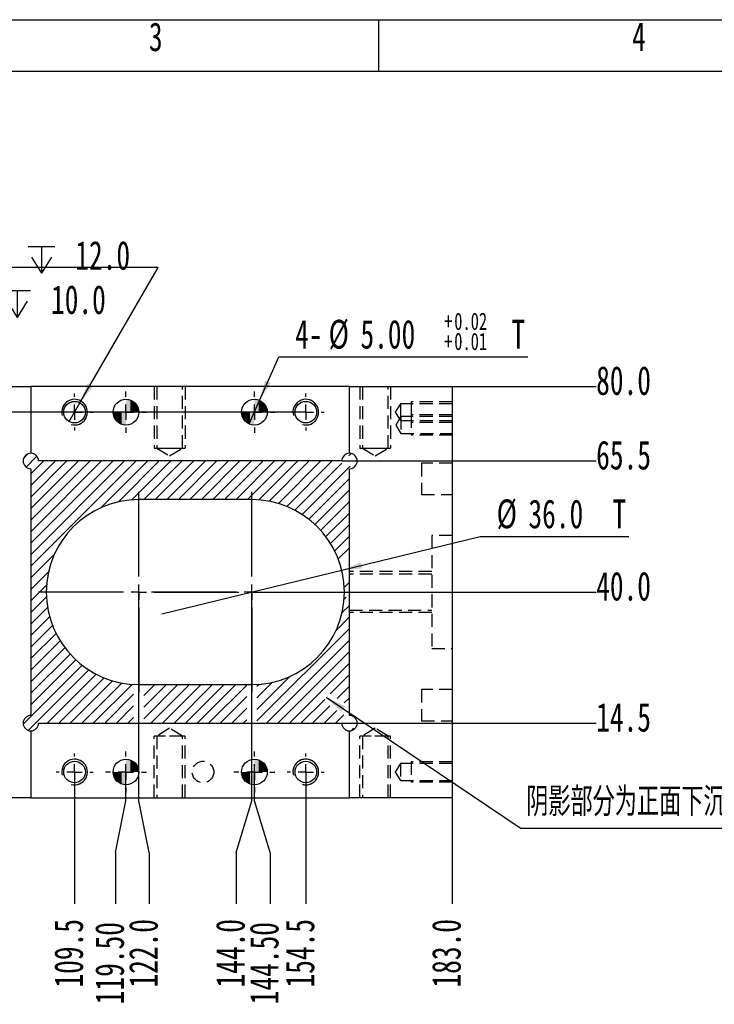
# Model space of a CAD drawing. Extents: x 0 to 297, y 0 to 210.
# Tile 4 of 6: x 114 to 181, y 114 to 210. Entities that reach past the tile are written whole.
import ezdxf

# ---------------------------------------------------------------- set-up
doc = ezdxf.new("R2010")
doc.units = 0
doc.linetypes.add('SLD-实线', pattern=[0])
doc.linetypes.add('SLD-虚线', pattern=[1.905, 1.27, -0.635])
doc.layers.get('0').update_dxf_attribs({"linetype": 'CONTINUOUS'})
doc.layers.add('图框', color=7, linetype='SLD-实线')
doc.styles.add('SLDTEXTSTYLE0', font='TXT', dxfattribs={"width": 0.7})
doc.styles.add('SLDTEXTSTYLE2', font='TXT', dxfattribs={"width": 0.7, "bigfont": 'bigfont'})
doc.styles.add('SLDTEXTSTYLE4', font='TXT', dxfattribs={"width": 0.633333})
doc.styles.add('SLDTEXTSTYLE5', font='TXT', dxfattribs={"width": 0.642857})
doc.dimstyles.new('SLDDIMSTYLE1', dxfattribs={"dimtxt": 2.8, "dimasz": 2, "dimexe": 0, "dimexo": 0.0625, "dimgap": 0.7, "dimtad": 0, "dimtih": 1, "dimtoh": 1, "dimlfac": 2, "dimrnd": 1e-09, "dimzin": 4, "dimtxsty": 'SLDTEXTSTYLE0', "dimblk1": 'NONE', "dimblk2": 'NONE', "dimsah": 1, "dimcen": 0.09, "dimazin": 3, "dimtfac": 1, "dimtofl": 0, "dimtmove": 0, "dimatfit": 3, "dimtolj": 1, "dimtzin": 12})
doc.dimstyles.new('SLDDIMSTYLE2', dxfattribs={"dimtxt": 2.8, "dimasz": 2, "dimexe": 0, "dimexo": 0.0625, "dimgap": 0.7, "dimtad": 0, "dimtih": 1, "dimtoh": 1, "dimdec": 1, "dimlfac": 2, "dimrnd": 1e-09, "dimzin": 12, "dimtxsty": 'SLDTEXTSTYLE0', "dimblk1": 'NONE', "dimblk2": 'NONE', "dimsah": 1, "dimcen": 0.09, "dimazin": 3, "dimtfac": 1, "dimtdec": 1, "dimtofl": 0, "dimtmove": 0, "dimatfit": 3, "dimtolj": 1, "dimtzin": 12})
doc.dimstyles.new('SLDDIMSTYLE3', dxfattribs={"dimtxt": 2.8, "dimasz": 2, "dimexe": 0, "dimexo": 0.0625, "dimgap": 0.7, "dimtad": 0, "dimtih": 1, "dimtoh": 1, "dimdec": 1, "dimlfac": 2, "dimrnd": 1e-09, "dimzin": 4, "dimtxsty": 'SLDTEXTSTYLE0', "dimblk1": 'NONE', "dimblk2": 'NONE', "dimsah": 1, "dimcen": 0.09, "dimazin": 3, "dimtfac": 1, "dimtdec": 1, "dimtofl": 0, "dimtmove": 0, "dimatfit": 3, "dimtolj": 1, "dimtzin": 12})
doc.dimstyles.new('SLDDIMSTYLE4', dxfattribs={"dimtxt": 2.8, "dimasz": 2, "dimexe": 0, "dimexo": 0.0625, "dimgap": 0.7, "dimtad": 0, "dimtih": 1, "dimtoh": 1, "dimdec": 1, "dimlfac": 2, "dimrnd": 1e-09, "dimzin": 12, "dimtxsty": 'SLDTEXTSTYLE0', "dimblk1": 'NONE', "dimsah": 1, "dimcen": 0, "dimazin": 3, "dimtfac": 1, "dimtdec": 1, "dimtmove": 0, "dimatfit": 3, "dimtolj": 1, "dimtzin": 12})
doc.dimstyles.new('SLDDIMSTYLE5', dxfattribs={"dimtxt": 2.8, "dimasz": 2, "dimexe": 0, "dimexo": 0.0625, "dimgap": 0.7, "dimtad": 0, "dimtih": 1, "dimtoh": 1, "dimlfac": 2, "dimrnd": 1e-09, "dimzin": 4, "dimtxsty": 'SLDTEXTSTYLE0', "dimblk1": 'NONE', "dimsah": 1, "dimcen": 0, "dimazin": 3, "dimtol": 1, "dimtp": 0.02, "dimtm": -0.01, "dimtfac": 1, "dimtmove": 0, "dimatfit": 3, "dimtolj": 1})
doc.dimstyles.new('SLDDIMSTYLE6', dxfattribs={"dimtxt": 2.8, "dimasz": 2, "dimexe": 0, "dimexo": 0.0625, "dimgap": 0.7, "dimtad": 0, "dimtih": 1, "dimtoh": 1, "dimdec": 1, "dimlfac": 2, "dimrnd": 1e-09, "dimzin": 4, "dimtxsty": 'SLDTEXTSTYLE0', "dimblk1": 'NONE', "dimsah": 1, "dimcen": 0, "dimazin": 3, "dimtfac": 1, "dimtdec": 1, "dimtmove": 0, "dimatfit": 3, "dimtolj": 1, "dimtzin": 12})
doc.dimstyles.new('SLDDIMSTYLE7', dxfattribs={"dimtxt": 0.18, "dimasz": 2, "dimexe": 0, "dimexo": 0.0625, "dimgap": 0, "dimtad": 0, "dimtih": 1, "dimtoh": 1, "dimdec": 0, "dimrnd": 1e-09, "dimzin": 0, "dimtxsty": 'STANDARD', "dimsah": 1, "dimcen": 0.09, "dimazin": 3, "dimtfac": 2, "dimtdec": 0, "dimtofl": 0, "dimtmove": 0, "dimatfit": 3, "dimtolj": 1, "dimtzin": 0})

# ---------------------------------------------------------------- blocks, each defined once
blk = doc.blocks.new('SW_HATCH_0')
at = {"color": 0, "linetype": 'SLD-实线'}
for p, q in [((0, 0), (-0.405, -0.405)), ((31.467, 0.036), (31.238, -0.193)), ((0.884, -0.238), (-0.167, -1.289)), ((1.552, -0.693), (0.288, -1.957)), ((2.675, -0.693), (0.288, -3.08)), ((3.797, -0.693), (0.288, -4.203)), ((4.92, -0.693), (0.288, -5.325)), ((6.043, -0.693), (0.288, -6.448)), ((7.165, -0.693), (0.288, -7.57)), ((8.288, -0.693), (0.288, -8.693)), ((9.41, -0.693), (0.288, -9.815)), ((10.533, -0.693), (0.288, -10.938)), ((11.655, -0.693), (7.127, -5.221)), ((12.778, -0.693), (8.807, -4.663)), ((13.9, -0.693), (10.126, -4.467)), ((15.023, -0.693), (11.273, -4.443)), ((16.145, -0.693), (12.395, -4.443)), ((17.268, -0.693), (13.518, -4.443)), ((18.39, -0.693), (14.64, -4.443)), ((19.513, -0.693), (15.763, -4.443)), ((20.635, -0.693), (16.885, -4.443)), ((21.758, -0.693), (18.008, -4.443)), ((22.88, -0.693), (19.13, -4.443)), ((24.003, -0.693), (20.253, -4.443)), ((25.126, -0.693), (21.376, -4.443)), ((26.248, -0.693), (22.472, -4.469)), ((27.371, -0.693), (23.463, -4.6)), ((28.493, -0.693), (24.366, -4.82)), ((29.616, -0.693), (25.196, -5.113)), ((30.538, -0.893), (25.962, -5.469)), ((31.361, -1.193), (26.671, -5.883)), ((31.288, -2.388), (27.327, -6.349)), ((31.288, -3.511), (27.932, -6.866)), ((31.288, -4.633), (28.488, -7.433)), ((31.288, -5.756), (28.993, -8.05)), ((31.288, -6.879), (29.448, -8.718)), ((31.288, -8.001), (29.849, -9.44)), ((31.288, -9.124), (30.191, -10.22)), ((2.566, -9.782), (0.288, -12.06)), ((2.008, -11.462), (0.288, -13.183)), ((1.812, -12.781), (0.288, -14.305)), ((31.288, -12.491), (30.836, -12.943)), ((1.8, -13.915), (0.288, -15.428)), ((30.959, -13.943), (30.76, -14.141)), ((1.911, -14.927), (0.288, -16.55)), ((31.288, -14.736), (30.557, -15.467)), ((2.114, -15.846), (0.288, -17.673)), ((31.288, -15.859), (29.982, -17.164)), ((2.394, -16.689), (0.288, -18.795)), ((31.288, -16.981), (22.288, -25.981)), ((2.738, -17.468), (0.288, -19.918)), ((3.14, -18.188), (0.288, -21.041)), ((31.288, -18.104), (23.199, -26.193)), ((3.596, -18.854), (0.288, -22.163)), ((4.104, -19.47), (0.288, -23.286)), ((4.661, -20.035), (0.288, -24.408)), ((31.288, -19.226), (24.321, -26.193)), ((5.267, -20.551), (-0.458, -26.276)), ((5.925, -21.016), (0.04, -26.901)), ((31.288, -20.349), (25.444, -26.193)), ((6.636, -21.428), (1.871, -26.193)), ((7.404, -21.782), (2.993, -26.193)), ((25.509, -21.637), (22.288, -24.859)), ((31.288, -21.471), (29.414, -23.345)), ((8.235, -22.073), (4.116, -26.193)), ((9.14, -22.291), (5.238, -26.193)), ((10.134, -22.419), (6.361, -26.193)), ((12.356, -22.443), (11.288, -23.511)), ((13.478, -22.443), (11.288, -24.633)), ((14.601, -22.443), (11.288, -25.756)), ((15.723, -22.443), (11.973, -26.193)), ((16.846, -22.443), (13.096, -26.193)), ((17.968, -22.443), (14.218, -26.193)), ((19.091, -22.443), (15.341, -26.193)), ((20.214, -22.443), (16.464, -26.193)), ((21.288, -22.491), (17.586, -26.193)), ((23.812, -22.212), (22.288, -23.736)), ((22.486, -22.416), (22.288, -22.614)), ((31.288, -22.594), (30.094, -23.788)), ((10.288, -23.388), (7.483, -26.193)), ((21.288, -23.614), (18.709, -26.193)), ((28.879, -23.88), (26.566, -26.193)), ((31.288, -23.716), (30.773, -24.231)), ((10.288, -24.511), (8.606, -26.193)), ((21.288, -24.736), (19.831, -26.193)), ((29.371, -24.511), (27.689, -26.193)), ((10.288, -25.633), (9.728, -26.193)), ((30.05, -24.954), (28.811, -26.193)), ((30.73, -25.397), (29.934, -26.193)), ((21.288, -25.859), (20.954, -26.193)), ((31.679, -26.693), (31.446, -26.926))]:
    blk.add_line(p, q, dxfattribs=at)
blk = doc.blocks.new('_D_2')
at = {"layer": '图框'}
blk.add_line((118.905, 136.826), (118.905, 124.007), dxfattribs=at)
at = {"layer": '图框', "insert": (116.925, 115.86), "char_height": 2.8, "attachment_point": 1, "rotation": 90, "style": 'SLDTEXTSTYLE0'}
blk.add_mtext('109.5', dxfattribs=at)
blk = doc.blocks.new('_NONE')
blk = doc.blocks.new('_D_3')
at = {"layer": '图框'}
for p, q in [((123.905, 134.007), (123.905, 136.826)), ((122.884, 129.007), (123.905, 134.007)), ((122.884, 129.007), (122.884, 124.007))]:
    blk.add_line(p, q, dxfattribs=at)
at = {"layer": '图框', "insert": (120.904, 114.231), "char_height": 2.8, "attachment_point": 1, "rotation": 90, "style": 'SLDTEXTSTYLE0'}
blk.add_mtext('119.50', dxfattribs=at)
blk = doc.blocks.new('_D_4')
at = {"layer": '图框'}
for p, q in [((125.155, 134.007), (125.155, 154.326)), ((126.176, 129.007), (125.155, 134.007)), ((126.176, 129.007), (126.176, 124.007))]:
    blk.add_line(p, q, dxfattribs=at)
at = {"layer": '图框', "insert": (124.196, 115.86), "char_height": 2.8, "attachment_point": 1, "rotation": 90, "style": 'SLDTEXTSTYLE0'}
blk.add_mtext('122.0', dxfattribs=at)
blk = doc.blocks.new('_D_5')
at = {"layer": '图框'}
for p, q in [((136.155, 134.007), (136.155, 154.326)), ((134.634, 129.007), (136.155, 134.007)), ((134.634, 129.007), (134.634, 124.007))]:
    blk.add_line(p, q, dxfattribs=at)
at = {"layer": '图框', "insert": (132.654, 115.86), "char_height": 2.8, "attachment_point": 1, "rotation": 90, "style": 'SLDTEXTSTYLE0'}
blk.add_mtext('144.0', dxfattribs=at)
blk = doc.blocks.new('_D_6')
at = {"layer": '图框'}
for p, q in [((136.405, 134.007), (136.405, 136.826)), ((137.926, 129.007), (136.405, 134.007)), ((137.926, 129.007), (137.926, 124.007))]:
    blk.add_line(p, q, dxfattribs=at)
at = {"layer": '图框', "insert": (135.946, 114.231), "char_height": 2.8, "attachment_point": 1, "rotation": 90, "style": 'SLDTEXTSTYLE0'}
blk.add_mtext('144.50', dxfattribs=at)
blk = doc.blocks.new('_D_7')
at = {"layer": '图框'}
blk.add_line((141.405, 136.826), (141.405, 124.007), dxfattribs=at)
at = {"layer": '图框', "insert": (139.425, 115.86), "char_height": 2.8, "attachment_point": 1, "rotation": 90, "style": 'SLDTEXTSTYLE0'}
blk.add_mtext('154.5', dxfattribs=at)
blk = doc.blocks.new('_D_8')
at = {"layer": '图框'}
blk.add_line((155.655, 134.326), (155.655, 124.007), dxfattribs=at)
at = {"layer": '图框', "insert": (153.675, 115.86), "char_height": 2.8, "attachment_point": 1, "rotation": 90, "style": 'SLDTEXTSTYLE0'}
blk.add_mtext('183.0', dxfattribs=at)
blk = doc.blocks.new('_D_15')
at = {"layer": '图框'}
blk.add_line((141.405, 171.826), (53.031, 171.826), dxfattribs=at)
at = {"layer": '图框', "insert": (46.513, 173.806), "char_height": 2.8, "attachment_point": 1, "style": 'SLDTEXTSTYLE0'}
blk.add_mtext('75.0', dxfattribs=at)
blk = doc.blocks.new('_D_16')
at = {"layer": '图框'}
blk.add_line((144.905, 141.576), (169.655, 141.576), dxfattribs=at)
at = {"layer": '图框', "insert": (169.655, 143.556), "char_height": 2.8, "attachment_point": 1, "style": 'SLDTEXTSTYLE0'}
blk.add_mtext('14.5', dxfattribs=at)
blk = doc.blocks.new('_D_17')
at = {"layer": '图框'}
blk.add_line((136.155, 154.326), (169.655, 154.326), dxfattribs=at)
at = {"layer": '图框', "insert": (169.655, 156.306), "char_height": 2.8, "attachment_point": 1, "style": 'SLDTEXTSTYLE0'}
blk.add_mtext('40.0', dxfattribs=at)
blk = doc.blocks.new('_D_18')
at = {"layer": '图框'}
blk.add_line((144.905, 167.076), (169.655, 167.076), dxfattribs=at)
at = {"layer": '图框', "insert": (169.655, 169.056), "char_height": 2.8, "attachment_point": 1, "style": 'SLDTEXTSTYLE0'}
blk.add_mtext('65.5', dxfattribs=at)
blk = doc.blocks.new('_D_19')
at = {"layer": '图框'}
blk.add_line((155.655, 174.326), (169.655, 174.326), dxfattribs=at)
at = {"layer": '图框', "insert": (169.655, 176.306), "char_height": 2.8, "attachment_point": 1, "style": 'SLDTEXTSTYLE0'}
blk.add_mtext('80.0', dxfattribs=at)
blk = doc.blocks.new('SW_SYMBOL_HOLE_DEPTH')
at = {"layer": '图框', "color": 0}
for p, q in [((0, 875), (800, 875)), ((400, 875), (400, 75)), ((100, 555), (400, 75)), ((700, 555), (400, 75))]:
    blk.add_line(p, q, dxfattribs=at)
blk = doc.blocks.new('_D_21')
at = {"layer": '图框'}
for p, q in [((127.049, 185.912), (96.62, 185.912)), ((119.43, 172.735), (127.049, 185.912)), ((118.379, 170.917), (119.43, 172.735))]:
    blk.add_line(p, q, dxfattribs=at)
blk.add_solid([(119.43, 172.735), (120.691, 174.316), (120.172, 174.617)], dxfattribs=at)
at = {"layer": '图框', "xscale": 0.0032581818, "yscale": 0.0032581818, "zscale": 0.0032581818}
for p in [(114.381, 185.098), (112.019, 180.798)]:
    blk.add_blockref('SW_SYMBOL_HOLE_DEPTH', p, dxfattribs=at)
at = {"layer": '图框', "char_height": 2.8, "attachment_point": 1}
for s, insert, style in [('4 x', (96.62, 188.478), 'SLDTEXTSTYLE4'), ('%%c', (103.138, 188.478), 'SLDTEXTSTYLE0'), ('4.2', (107.897, 188.478), 'SLDTEXTSTYLE0'), ('12.0', (118.977, 188.478), 'SLDTEXTSTYLE0'), ('M5 - 6H', (98.983, 184.178), 'SLDTEXTSTYLE5'), ('10.0', (116.614, 184.178), 'SLDTEXTSTYLE0')]:
    blk.add_mtext(s, dxfattribs=dict(at, insert=insert, style=style))
blk = doc.blocks.new('_D_22')
at = {"layer": '图框'}
for p, q in [((136.91, 172.969), (138.779, 177.201)), ((138.779, 177.201), (163.016, 177.201)), ((135.9, 170.683), (136.91, 172.969))]:
    blk.add_line(p, q, dxfattribs=at)
blk.add_solid([(136.91, 172.969), (137.993, 174.678), (137.444, 174.92)], dxfattribs=at)
at = {"layer": '图框', "attachment_point": 1, "style": 'SLDTEXTSTYLE0'}
for s, insert, char_height in [('+', (154.869, 181.505), 1.68), ('0.02', (155.846, 181.505), 1.68), ('4-', (140.367, 180.81), 2.8), ('%%c', (143.625, 180.81), 2.8), ('5.00', (146.721, 180.81), 2.8), ('T', (161.419, 180.81), 2.8), ('+', (154.869, 179.55), 1.68), ('0.01', (155.846, 179.55), 1.68)]:
    blk.add_mtext(s, dxfattribs=dict(at, insert=insert, char_height=char_height))
blk = doc.blocks.new('_D_23')
at = {"layer": '图框'}
for p, q in [((144.9, 156.452), (158.38, 159.728)), ((158.38, 159.728), (172.84, 159.728)), ((127.409, 152.201), (144.9, 156.452))]:
    blk.add_line(p, q, dxfattribs=at)
blk.add_solid([(144.9, 156.452), (146.915, 156.632), (146.773, 157.215)], dxfattribs=at)
at = {"layer": '图框', "char_height": 2.8, "attachment_point": 1, "style": 'SLDTEXTSTYLE0'}
for s, insert in [('%%c', (159.968, 163.337)), ('36.0', (163.064, 163.337)), ('T', (171.244, 163.337))]:
    blk.add_mtext(s, dxfattribs=dict(at, insert=insert))
blk = doc.blocks.new('SW_NOTE_0')
at = {"layer": '图框', "color": 0}
blk.add_line((36.487, 0), (0, 0), dxfattribs=at)
at = {"layer": '图框', "color": 0, "insert": (0.473, 3.996), "char_height": 2.8, "attachment_point": 1, "style": 'SLDTEXTSTYLE2'}
blk.add_mtext('阴影部分为正面下沉24.00', dxfattribs=at)
blk = doc.blocks.new('SW_CENTERMARKSYMBOL_3')
at = {"layer": '图框', "color": 0}
for p, q in [((0, 1.5), (0, 1.8)), ((-1.5, 0), (-1.8, 0)), ((0, 0), (-0.75, 0)), ((0, 0), (0, 0.75)), ((0, 0), (0, -0.75)), ((0, 0), (0.75, 0)), ((1.5, 0), (1.8, 0)), ((0, -1.5), (0, -1.8))]:
    blk.add_line(p, q, dxfattribs=at)
blk = doc.blocks.new('SW_CENTERMARKSYMBOL_4')
at = {"layer": '图框', "color": 0}
for p, q in [((0, 1.5), (0, 1.8)), ((-1.5, 0), (-1.8, 0)), ((0, 0), (-0.75, 0)), ((0, 0), (0, 0.75)), ((0, 0), (0, -0.75)), ((0, 0), (0.75, 0)), ((1.5, 0), (1.8, 0)), ((0, -1.5), (0, -1.8))]:
    blk.add_line(p, q, dxfattribs=at)
blk = doc.blocks.new('SW_CENTERMARKSYMBOL_5')
at = {"layer": '图框', "color": 0}
for p, q in [((0, 1.5), (0, 1.8)), ((-1.5, 0), (-1.8, 0)), ((0, 0), (-0.75, 0)), ((0, 0), (0, 0.75)), ((0, 0), (0, -0.75)), ((0, 0), (0.75, 0)), ((1.5, 0), (1.8, 0)), ((0, -1.5), (0, -1.8))]:
    blk.add_line(p, q, dxfattribs=at)
blk = doc.blocks.new('SW_CENTERMARKSYMBOL_6')
at = {"layer": '图框', "color": 0}
for p, q in [((0, 1.5), (0, 1.8)), ((-1.5, 0), (-1.8, 0)), ((0, 0), (-0.75, 0)), ((0, 0), (0, 0.75)), ((0, 0), (0, -0.75)), ((0, 0), (0.75, 0)), ((1.5, 0), (1.8, 0)), ((0, -1.5), (0, -1.8))]:
    blk.add_line(p, q, dxfattribs=at)
blk = doc.blocks.new('SW_CENTERMARKSYMBOL_7')
at = {"layer": '图框', "color": 0}
for p, q in [((0, 1.5), (0, 2)), ((-1.5, 0), (-2, 0)), ((0, 0), (-0.75, 0)), ((0, 0), (0, 0.75)), ((0, 0), (0, -0.75)), ((0, 0), (0.75, 0)), ((1.5, 0), (2, 0)), ((0, -1.5), (0, -2))]:
    blk.add_line(p, q, dxfattribs=at)
blk = doc.blocks.new('SW_CENTERMARKSYMBOL_8')
at = {"layer": '图框', "color": 0}
for p, q in [((0, 1.5), (0, 2)), ((-1.5, 0), (-2, 0)), ((0, 0), (-0.75, 0)), ((0, 0), (0, 0.75)), ((0, 0), (0, -0.75)), ((0, 0), (0.75, 0)), ((1.5, 0), (2, 0)), ((0, -1.5), (0, -2))]:
    blk.add_line(p, q, dxfattribs=at)
blk = doc.blocks.new('SW_CENTERMARKSYMBOL_9')
at = {"layer": '图框', "color": 0}
for p, q in [((0, 1.5), (0, 2)), ((-1.5, 0), (-2, 0)), ((0, 0), (-0.75, 0)), ((0, 0), (0, 0.75)), ((0, 0), (0, -0.75)), ((0, 0), (0.75, 0)), ((1.5, 0), (2, 0)), ((0, -1.5), (0, -2))]:
    blk.add_line(p, q, dxfattribs=at)
blk = doc.blocks.new('SW_CENTERMARKSYMBOL_10')
at = {"layer": '图框', "color": 0}
for p, q in [((0, 1.5), (0, 2)), ((-1.5, 0), (-2, 0)), ((0, 0), (-0.75, 0)), ((0, 0), (0, 0.75)), ((0, 0), (0, -0.75)), ((0, 0), (0.75, 0)), ((1.5, 0), (2, 0)), ((0, -1.5), (0, -2))]:
    blk.add_line(p, q, dxfattribs=at)
blk = doc.blocks.new('SW_CENTERMARKSYMBOL_13')
at = {"layer": '图框', "color": 0}
for p, q in [((0, 1.5), (0, 9.75)), ((11, 1.5), (11, 9.75)), ((-1.5, 0), (-9.75, 0)), ((0, 0), (-0.75, 0)), ((0, 0), (0, 0.75)), ((0, 0), (0.75, 0)), ((0, 0), (0, -0.75)), ((9.5, 0), (1.25, 0)), ((1.5, 0), (9.75, 0)), ((11, 0), (10.25, 0)), ((11, 0), (11, 0.75)), ((11, 0), (11.75, 0)), ((11, 0), (11, -0.75)), ((12.5, 0), (20.75, 0)), ((0, -1.5), (0, -9.75)), ((11, -1.5), (11, -9.75))]:
    blk.add_line(p, q, dxfattribs=at)
blk = doc.blocks.new('*U107')
at = {"color": 0, "linetype": 'CONTINUOUS'}
for points in [[(0, 0), (0, 1.25), (0.217, 0)], [(0.217, 0), (0, 1.25), (0.217, 1.231)], [(0.217, 0), (0.217, 1.231), (0.428, 0)], [(0.428, 0), (0.217, 1.231), (0.428, 1.175)], [(0.428, 0), (0.428, 1.175), (0.625, 0)], [(0.625, 0), (0.428, 1.175), (0.625, 1.083)], [(0.625, 0), (0.625, 1.083), (0.803, 0)], [(0.803, 0), (0.625, 1.083), (0.803, 0.958)], [(0.803, 0), (0.803, 0.958), (0.958, 0)], [(0.958, 0), (0.803, 0.958), (0.958, 0.803)], [(0.958, 0), (0.958, 0.803), (1.083, 0)], [(1.083, 0), (0.958, 0.803), (1.083, 0.625)], [(1.083, 0), (1.083, 0.625), (1.175, 0)], [(1.175, 0), (1.083, 0.625), (1.175, 0.428)], [(1.175, 0), (1.175, 0.428), (1.231, 0)], [(1.231, 0), (1.175, 0.428), (1.231, 0.217)], [(1.231, 0), (1.231, 0.217), (1.25, 0)]]:
    blk.add_solid(points, dxfattribs=at)
blk = doc.blocks.new('*U108')
at = {"color": 0, "linetype": 'CONTINUOUS'}
for points in [[(-1.231, -0.217), (-1.25, 0), (-1.231, 0)], [(-1.231, -0.217), (-1.231, 0), (-1.175, -0.428)], [(-1.175, -0.428), (-1.231, 0), (-1.175, 0)], [(-1.175, -0.428), (-1.175, 0), (-1.083, -0.625)], [(-1.083, -0.625), (-1.175, 0), (-1.083, 0)], [(-1.083, -0.625), (-1.083, 0), (-0.958, -0.803)], [(-0.958, -0.803), (-1.083, 0), (-0.958, 0)], [(-0.958, -0.803), (-0.958, 0), (-0.803, -0.958)], [(-0.803, -0.958), (-0.958, 0), (-0.803, 0)], [(-0.803, -0.958), (-0.803, 0), (-0.625, -1.083)], [(-0.625, -1.083), (-0.803, 0), (-0.625, 0)], [(-0.625, -1.083), (-0.625, 0), (-0.428, -1.175)], [(-0.428, -1.175), (-0.625, 0), (-0.428, 0)], [(-0.428, -1.175), (-0.428, 0), (-0.217, -1.231)], [(-0.217, -1.231), (-0.428, 0), (-0.217, 0)], [(-0.217, -1.231), (-0.217, 0), (0, -1.25)], [(0, -1.25), (-0.217, 0), (0, 0)]]:
    blk.add_solid(points, dxfattribs=at)
blk = doc.blocks.new('SW_DOWELSYMBOL_0')
at = {"layer": '图框', "color": 0}
blk.add_circle((0, 0), 1.25, dxfattribs=at)
at = {"color": 0, "linetype": 'SLD-实线'}
for name in ['*U107', '*U108']:
    blk.add_blockref(name, (0, 0), dxfattribs=at)
blk = doc.blocks.new('*U109')
at = {"color": 0, "linetype": 'CONTINUOUS'}
for points in [[(0, 0), (0, 1.25), (0.217, 0)], [(0.217, 0), (0, 1.25), (0.217, 1.231)], [(0.217, 0), (0.217, 1.231), (0.428, 0)], [(0.428, 0), (0.217, 1.231), (0.428, 1.175)], [(0.428, 0), (0.428, 1.175), (0.625, 0)], [(0.625, 0), (0.428, 1.175), (0.625, 1.083)], [(0.625, 0), (0.625, 1.083), (0.803, 0)], [(0.803, 0), (0.625, 1.083), (0.803, 0.958)], [(0.803, 0), (0.803, 0.958), (0.958, 0)], [(0.958, 0), (0.803, 0.958), (0.958, 0.803)], [(0.958, 0), (0.958, 0.803), (1.083, 0)], [(1.083, 0), (0.958, 0.803), (1.083, 0.625)], [(1.083, 0), (1.083, 0.625), (1.175, 0)], [(1.175, 0), (1.083, 0.625), (1.175, 0.428)], [(1.175, 0), (1.175, 0.428), (1.231, 0)], [(1.231, 0), (1.175, 0.428), (1.231, 0.217)], [(1.231, 0), (1.231, 0.217), (1.25, 0)]]:
    blk.add_solid(points, dxfattribs=at)
blk = doc.blocks.new('*U110')
at = {"color": 0, "linetype": 'CONTINUOUS'}
for points in [[(-1.231, -0.217), (-1.25, 0), (-1.231, 0)], [(-1.231, -0.217), (-1.231, 0), (-1.175, -0.428)], [(-1.175, -0.428), (-1.231, 0), (-1.175, 0)], [(-1.175, -0.428), (-1.175, 0), (-1.083, -0.625)], [(-1.083, -0.625), (-1.175, 0), (-1.083, 0)], [(-1.083, -0.625), (-1.083, 0), (-0.958, -0.803)], [(-0.958, -0.803), (-1.083, 0), (-0.958, 0)], [(-0.958, -0.803), (-0.958, 0), (-0.803, -0.958)], [(-0.803, -0.958), (-0.958, 0), (-0.803, 0)], [(-0.803, -0.958), (-0.803, 0), (-0.625, -1.083)], [(-0.625, -1.083), (-0.803, 0), (-0.625, 0)], [(-0.625, -1.083), (-0.625, 0), (-0.428, -1.175)], [(-0.428, -1.175), (-0.625, 0), (-0.428, 0)], [(-0.428, -1.175), (-0.428, 0), (-0.217, -1.231)], [(-0.217, -1.231), (-0.428, 0), (-0.217, 0)], [(-0.217, -1.231), (-0.217, 0), (0, -1.25)], [(0, -1.25), (-0.217, 0), (0, 0)]]:
    blk.add_solid(points, dxfattribs=at)
blk = doc.blocks.new('SW_DOWELSYMBOL_1')
at = {"layer": '图框', "color": 0}
blk.add_circle((0, 0), 1.25, dxfattribs=at)
at = {"color": 0, "linetype": 'SLD-实线'}
for name in ['*U109', '*U110']:
    blk.add_blockref(name, (0, 0), dxfattribs=at)
blk = doc.blocks.new('*U111')
at = {"color": 0, "linetype": 'CONTINUOUS'}
for points in [[(0, 0), (0, 1.25), (0.217, 0)], [(0.217, 0), (0, 1.25), (0.217, 1.231)], [(0.217, 0), (0.217, 1.231), (0.428, 0)], [(0.428, 0), (0.217, 1.231), (0.428, 1.175)], [(0.428, 0), (0.428, 1.175), (0.625, 0)], [(0.625, 0), (0.428, 1.175), (0.625, 1.083)], [(0.625, 0), (0.625, 1.083), (0.803, 0)], [(0.803, 0), (0.625, 1.083), (0.803, 0.958)], [(0.803, 0), (0.803, 0.958), (0.958, 0)], [(0.958, 0), (0.803, 0.958), (0.958, 0.803)], [(0.958, 0), (0.958, 0.803), (1.083, 0)], [(1.083, 0), (0.958, 0.803), (1.083, 0.625)], [(1.083, 0), (1.083, 0.625), (1.175, 0)], [(1.175, 0), (1.083, 0.625), (1.175, 0.428)], [(1.175, 0), (1.175, 0.428), (1.231, 0)], [(1.231, 0), (1.175, 0.428), (1.231, 0.217)], [(1.231, 0), (1.231, 0.217), (1.25, 0)]]:
    blk.add_solid(points, dxfattribs=at)
blk = doc.blocks.new('*U112')
at = {"color": 0, "linetype": 'CONTINUOUS'}
for points in [[(-1.231, -0.217), (-1.25, 0), (-1.231, 0)], [(-1.231, -0.217), (-1.231, 0), (-1.175, -0.428)], [(-1.175, -0.428), (-1.231, 0), (-1.175, 0)], [(-1.175, -0.428), (-1.175, 0), (-1.083, -0.625)], [(-1.083, -0.625), (-1.175, 0), (-1.083, 0)], [(-1.083, -0.625), (-1.083, 0), (-0.958, -0.803)], [(-0.958, -0.803), (-1.083, 0), (-0.958, 0)], [(-0.958, -0.803), (-0.958, 0), (-0.803, -0.958)], [(-0.803, -0.958), (-0.958, 0), (-0.803, 0)], [(-0.803, -0.958), (-0.803, 0), (-0.625, -1.083)], [(-0.625, -1.083), (-0.803, 0), (-0.625, 0)], [(-0.625, -1.083), (-0.625, 0), (-0.428, -1.175)], [(-0.428, -1.175), (-0.625, 0), (-0.428, 0)], [(-0.428, -1.175), (-0.428, 0), (-0.217, -1.231)], [(-0.217, -1.231), (-0.428, 0), (-0.217, 0)], [(-0.217, -1.231), (-0.217, 0), (0, -1.25)], [(0, -1.25), (-0.217, 0), (0, 0)]]:
    blk.add_solid(points, dxfattribs=at)
blk = doc.blocks.new('SW_DOWELSYMBOL_2')
at = {"layer": '图框', "color": 0}
blk.add_circle((0, 0), 1.25, dxfattribs=at)
at = {"color": 0, "linetype": 'SLD-实线'}
for name in ['*U111', '*U112']:
    blk.add_blockref(name, (0, 0), dxfattribs=at)
blk = doc.blocks.new('*U113')
at = {"color": 0, "linetype": 'CONTINUOUS'}
for points in [[(0, 0), (0, 1.25), (0.217, 0)], [(0.217, 0), (0, 1.25), (0.217, 1.231)], [(0.217, 0), (0.217, 1.231), (0.428, 0)], [(0.428, 0), (0.217, 1.231), (0.428, 1.175)], [(0.428, 0), (0.428, 1.175), (0.625, 0)], [(0.625, 0), (0.428, 1.175), (0.625, 1.083)], [(0.625, 0), (0.625, 1.083), (0.803, 0)], [(0.803, 0), (0.625, 1.083), (0.803, 0.958)], [(0.803, 0), (0.803, 0.958), (0.958, 0)], [(0.958, 0), (0.803, 0.958), (0.958, 0.803)], [(0.958, 0), (0.958, 0.803), (1.083, 0)], [(1.083, 0), (0.958, 0.803), (1.083, 0.625)], [(1.083, 0), (1.083, 0.625), (1.175, 0)], [(1.175, 0), (1.083, 0.625), (1.175, 0.428)], [(1.175, 0), (1.175, 0.428), (1.231, 0)], [(1.231, 0), (1.175, 0.428), (1.231, 0.217)], [(1.231, 0), (1.231, 0.217), (1.25, 0)]]:
    blk.add_solid(points, dxfattribs=at)
blk = doc.blocks.new('*U114')
at = {"color": 0, "linetype": 'CONTINUOUS'}
for points in [[(-1.231, -0.217), (-1.25, 0), (-1.231, 0)], [(-1.231, -0.217), (-1.231, 0), (-1.175, -0.428)], [(-1.175, -0.428), (-1.231, 0), (-1.175, 0)], [(-1.175, -0.428), (-1.175, 0), (-1.083, -0.625)], [(-1.083, -0.625), (-1.175, 0), (-1.083, 0)], [(-1.083, -0.625), (-1.083, 0), (-0.958, -0.803)], [(-0.958, -0.803), (-1.083, 0), (-0.958, 0)], [(-0.958, -0.803), (-0.958, 0), (-0.803, -0.958)], [(-0.803, -0.958), (-0.958, 0), (-0.803, 0)], [(-0.803, -0.958), (-0.803, 0), (-0.625, -1.083)], [(-0.625, -1.083), (-0.803, 0), (-0.625, 0)], [(-0.625, -1.083), (-0.625, 0), (-0.428, -1.175)], [(-0.428, -1.175), (-0.625, 0), (-0.428, 0)], [(-0.428, -1.175), (-0.428, 0), (-0.217, -1.231)], [(-0.217, -1.231), (-0.428, 0), (-0.217, 0)], [(-0.217, -1.231), (-0.217, 0), (0, -1.25)], [(0, -1.25), (-0.217, 0), (0, 0)]]:
    blk.add_solid(points, dxfattribs=at)
blk = doc.blocks.new('SW_DOWELSYMBOL_3')
at = {"layer": '图框', "color": 0}
blk.add_circle((0, 0), 1.25, dxfattribs=at)
at = {"color": 0, "linetype": 'SLD-实线'}
for name in ['*U113', '*U114']:
    blk.add_blockref(name, (0, 0), dxfattribs=at)

msp = doc.modelspace()

# ---------------------------------------------------------------- linework, layer by layer
at = {"color": 7, "linetype": 'SLD-实线'}
for p, q in [((64.15489106, 174.32606992), (114.65489106, 174.32606992)), ((114.65489106, 174.32606992), (114.65489106, 167.82606992)), ((145.65489106, 174.32606992), (114.65489106, 174.32606992)), ((145.65489106, 167.82606992), (145.65489106, 174.32606992)), ((145.65489106, 174.32606992), (155.65489106, 174.32606992)), ((155.65489106, 174.32606992), (155.65489106, 134.32606992)), ((144.90489106, 167.07606992), (115.40489106, 167.07606992)), ((114.65489106, 166.32606992), (114.65489106, 142.32606992)), ((145.65489106, 142.32606992), (145.65489106, 166.32606992)), ((136.15489106, 163.32606992), (125.15489106, 163.32606992)), ((125.15489106, 145.32606992), (136.15489106, 145.32606992)), ((114.65489106, 140.82606992), (114.65489106, 134.32606992)), ((115.40489106, 141.57606992), (144.90489106, 141.57606992)), ((145.65489106, 134.32606992), (145.65489106, 140.82606992)), ((114.65489106, 134.32606992), (64.15489106, 134.32606992)), ((114.65489106, 134.32606992), (145.65489106, 134.32606992)), ((155.65489106, 134.32606992), (145.65489106, 134.32606992))]:
    msp.add_line(p, q, dxfattribs=at)
at = {"color": 7, "linetype": 'SLD-虚线'}
for p, q in [((126.65489106, 174.32606992), (126.65489106, 168.32606992)), ((126.90489106, 174.32606992), (126.90489106, 168.32606992)), ((129.40489106, 168.32606992), (129.40489106, 174.32606992)), ((129.65489106, 174.32606992), (129.65489106, 168.32606992)), ((146.65489106, 174.32606992), (146.65489106, 168.32606992)), ((146.90489106, 174.32606992), (146.90489106, 168.32606992)), ((149.40489106, 168.32606992), (149.40489106, 174.32606992)), ((149.65489106, 174.32606992), (149.65489106, 168.32606992)), ((150.60489106, 172.65106992), (150.10918104, 171.82606992)), ((150.60489106, 172.65106992), (150.60489106, 171.00106992)), ((155.65489106, 172.65106992), (150.60489106, 172.65106992)), ((155.65489106, 172.82606992), (151.65489106, 172.82606992)), ((151.65489106, 172.82606992), (151.65489106, 170.82606992)), ((150.10918104, 171.82606992), (150.60489106, 171.00106992)), ((155.65489106, 171.57606992), (151.65489106, 171.57606992)), ((151.65489106, 171.57606992), (151.65489106, 169.57606992)), ((155.65489106, 171.57606992), (151.65489106, 171.57606992)), ((151.65489106, 171.57606992), (151.65489106, 169.57606992)), ((150.65489106, 171.40106992), (150.15918104, 170.57606992)), ((150.15918104, 170.57606992), (150.65489106, 169.75106992)), ((150.60489106, 171.00106992), (155.65489106, 171.00106992)), ((150.65489106, 171.40106992), (150.65489106, 169.75106992)), ((155.65489106, 171.40106992), (150.65489106, 171.40106992)), ((155.65489106, 170.82606992), (151.65489106, 170.82606992)), ((150.65489106, 169.75106992), (155.65489106, 169.75106992)), ((155.65489106, 169.57606992), (151.65489106, 169.57606992)), ((155.65489106, 169.57606992), (151.65489106, 169.57606992)), ((126.65489106, 168.32606992), (129.65489106, 168.32606992)), ((126.90489106, 168.32606992), (128.15489106, 168.32606992)), ((126.90489106, 168.32606992), (128.15489106, 167.57499415)), ((128.15489106, 168.32606992), (129.40489106, 168.32606992)), ((128.15489106, 167.57499415), (129.40489106, 168.32606992)), ((146.65489106, 168.32606992), (149.65489106, 168.32606992)), ((146.90489106, 168.32606992), (148.15489106, 168.32606992)), ((146.90489106, 168.32606992), (148.15489106, 167.57499415)), ((148.15489106, 168.32606992), (149.40489106, 168.32606992)), ((148.15489106, 167.57499415), (149.40489106, 168.32606992)), ((152.65489106, 166.85106992), (152.65489106, 163.80106992)), ((155.65489106, 166.85106992), (152.65489106, 166.85106992)), ((152.65489106, 163.80106992), (155.65489106, 163.80106992)), ((153.65489106, 159.82606992), (153.65489106, 148.82606992)), ((155.65489106, 159.82606992), (153.65489106, 159.82606992)), ((153.65489106, 156.32606992), (145.65489106, 156.32606992)), ((153.65489106, 156.07606992), (145.65489106, 156.07606992)), ((145.65489106, 152.57606992), (153.65489106, 152.57606992)), ((153.65489106, 152.32606992), (145.65489106, 152.32606992)), ((153.65489106, 148.82606992), (155.65489106, 148.82606992)), ((152.65489106, 144.85106992), (152.65489106, 141.80106992)), ((155.65489106, 144.85106992), (152.65489106, 144.85106992)), ((152.65489106, 141.80106992), (155.65489106, 141.80106992)), ((128.15489106, 141.07714569), (126.90489106, 140.32606992)), ((129.40489106, 140.32606992), (128.15489106, 141.07714569)), ((148.15489106, 141.07714569), (146.90489106, 140.32606992)), ((149.40489106, 140.32606992), (148.15489106, 141.07714569)), ((126.65489106, 134.32606992), (126.65489106, 140.32606992)), ((129.65489106, 140.32606992), (126.65489106, 140.32606992)), ((129.40489106, 140.32606992), (126.90489106, 140.32606992)), ((126.90489106, 140.32606992), (126.90489106, 134.32606992)), ((129.40489106, 134.32606992), (129.40489106, 140.32606992)), ((129.65489106, 134.32606992), (129.65489106, 140.32606992)), ((146.65489106, 134.32606992), (146.65489106, 140.32606992)), ((149.65489106, 140.32606992), (146.65489106, 140.32606992)), ((149.40489106, 140.32606992), (146.90489106, 140.32606992)), ((146.90489106, 140.32606992), (146.90489106, 134.32606992)), ((149.40489106, 134.32606992), (149.40489106, 140.32606992)), ((149.65489106, 134.32606992), (149.65489106, 140.32606992)), ((150.60489106, 137.65106992), (150.10918104, 136.82606992)), ((150.60489106, 137.65106992), (150.60489106, 136.00106992)), ((155.65489106, 137.65106992), (150.60489106, 137.65106992)), ((155.65489106, 137.82606992), (151.65489106, 137.82606992)), ((151.65489106, 137.82606992), (151.65489106, 135.82606992)), ((150.10918104, 136.82606992), (150.60489106, 136.00106992)), ((150.60489106, 136.00106992), (155.65489106, 136.00106992)), ((155.65489106, 135.82606992), (151.65489106, 135.82606992))]:
    msp.add_line(p, q, dxfattribs=at)
at = {"color": 7, "linetype": 'SLD-实线'}
for centre, radius in [((118.90489106, 171.82606992), 1.05), ((123.90489106, 171.82606992), 1.25), ((136.40489106, 171.82606992), 1.25), ((141.40489106, 171.82606992), 1.05), ((123.90489106, 136.82606992), 1.25), ((136.40489106, 136.82606992), 1.25), ((118.90489106, 136.82606992), 1.05), ((141.40489106, 136.82606992), 1.05)]:
    msp.add_circle(centre, radius, dxfattribs=at)
at = {"color": 7, "linetype": 'SLD-虚线'}
msp.add_circle((131.40489106, 136.82606992), 1.05, dxfattribs=at)
at = {"color": 7, "linetype": 'SLD-实线'}
for centre, radius, start, end in [((118.90489106, 171.82606992), 1.25, 255, 195), ((141.40489106, 171.82606992), 1.25, 255, 195), ((114.65489106, 167.07606992), 0.75, 90, 270), ((114.65489106, 167.07606992), 0.75, 0, 90), ((145.65489106, 167.07606992), 0.75, 90, 180), ((145.65489106, 167.07606992), 0.75, 270, 90), ((125.15489106, 154.32606992), 9, 90, 270), ((136.15489106, 154.32606992), 9, 270, 90), ((114.65489106, 141.57606992), 0.75, 90, 270), ((145.65489106, 141.57606992), 0.75, 270, 90), ((114.65489106, 141.57606992), 0.75, 270, 0), ((145.65489106, 141.57606992), 0.75, 180, 270), ((118.90489106, 136.82606992), 1.25, 255, 195), ((141.40489106, 136.82606992), 1.25, 255, 195)]:
    msp.add_arc(centre, radius, start, end, dxfattribs=at)
at = {"color": 7, "linetype": 'SLD-虚线'}
msp.add_arc((141.40489106, 136.82606992), 1.25, 255, 195, dxfattribs=at)
at = {"layer": '图框'}
for p, q in [((-0.00657264, 209.99937986), (296.99342736, 209.99937986)), ((148.49342736, 209.99937986), (148.49342736, 204.99937986))]:
    msp.add_line(p, q, dxfattribs=at)
at = {"layer": '图框', "linetype": 'SLD-实线'}
msp.add_line((4.99342736, 204.99937986), (291.99342736, 204.99937986), dxfattribs=at)

# ---------------------------------------------------------------- block references
at = {"color": 7, "linetype": 'SLD-实线'}
msp.add_blockref('SW_HATCH_0', (114.36730801, 167.768743), dxfattribs=at)
at = {"layer": '图框'}
for name, p in [('SW_CENTERMARKSYMBOL_5', (118.90489106, 171.82606992)), ('SW_CENTERMARKSYMBOL_9', (123.90489106, 171.82606992)), ('SW_CENTERMARKSYMBOL_10', (136.40489106, 171.82606992)), ('SW_CENTERMARKSYMBOL_6', (141.40489106, 171.82606992)), ('SW_DOWELSYMBOL_2', (123.90489106, 171.82606992)), ('SW_DOWELSYMBOL_3', (136.40489106, 171.82606992)), ('SW_CENTERMARKSYMBOL_13', (125.15489106, 154.32606992)), ('SW_CENTERMARKSYMBOL_4', (118.90489106, 136.82606992)), ('SW_CENTERMARKSYMBOL_8', (123.90489106, 136.82606992)), ('SW_DOWELSYMBOL_0', (123.90489106, 136.82606992)), ('SW_CENTERMARKSYMBOL_7', (136.40489106, 136.82606992)), ('SW_DOWELSYMBOL_1', (136.40489106, 136.82606992)), ('SW_CENTERMARKSYMBOL_3', (141.40489106, 136.82606992)), ('SW_NOTE_0', (162.37128713, 131.34356421))]:
    msp.add_blockref(name, p, dxfattribs=at)

# ---------------------------------------------------------------- texts
at = {"layer": '图框', "char_height": 2.8, "attachment_point": 1, "style": 'SLDTEXTSTYLE0'}
for s, insert in [('3', (126.13798358, 209.74197069)), ('4', (173.14929011, 209.74197069))]:
    msp.add_mtext(s, dxfattribs=dict(at, insert=insert))

# ---------------------------------------------------------------- dimensions: what is measured, and where the dimension line sits
at = {"layer": '图框'}
for p1, p2, text, dimstyle, picture, middle in [((118.37931977, 170.91707332), (119.43046234, 172.73506652), '4 x <> {\\fGDT;x} 12.0\\PM5 - 6H {\\fGDT;x} 10.0\\P', 'SLDDIMSTYLE4', '_D_21', (111.04104306, 184.86859819)), ((135.89981666, 170.68265405), (136.90996545, 172.96948579), '4-<> T', 'SLDDIMSTYLE5', '_D_22', (151.69115582, 179.58019305)), ((127.40948261, 152.20055089), (144.9002995, 156.45158895), '<> T', 'SLDDIMSTYLE6', '_D_23', (166.4040276, 162.10724752))]:
    dim = msp.add_diameter_dim_2p(p1=p1, p2=p2, text=text, dimstyle=dimstyle, dxfattribs=at)
    dim.commit()
    dim.dimension.update_dxf_attribs({"geometry": picture, "text_midpoint": middle, "dimtype": 163})
for feature_location, offset, dtype, origin, dimstyle, picture, middle in [((155.65489106, 174.32606992), (14, 0), 0, (155.65489106, 134.32606992), 'SLDDIMSTYLE3', '_D_19', (172.9137799, 174.32606992)), ((141.40489106, 171.82606992), (-88.37409303, 0), 0, (64.15489106, 134.32606992), 'SLDDIMSTYLE3', '_D_15', (49.77190918, 171.82606992)), ((144.90489106, 167.07606992), (24.75, 0), 0, (155.65489106, 134.32606992), 'SLDDIMSTYLE2', '_D_18', (172.9137799, 167.07606992)), ((136.15489106, 154.32606992), (33.5, 0), 0, (155.65489106, 134.32606992), 'SLDDIMSTYLE3', '_D_17', (172.9137799, 154.32606992)), ((125.15489106, 154.32606992), (1.02073887, -30.31875459), 1, (64.15489106, 134.32606992), 'SLDDIMSTYLE3', '_D_4', (126.17562992, 119.93370434)), ((136.15489106, 154.32606992), (-1.52073887, -30.31875459), 1, (64.15489106, 134.32606992), 'SLDDIMSTYLE3', '_D_5', (134.63415219, 119.93370434)), ((144.90489106, 141.57606992), (24.75, 0), 0, (155.65489106, 134.32606992), 'SLDDIMSTYLE2', '_D_16', (172.9137799, 141.57606992)), ((118.90489106, 136.82606992), (0, -12.81875459), 1, (64.15489106, 134.32606992), 'SLDDIMSTYLE2', '_D_2', (118.90489106, 119.93370434)), ((123.90489106, 136.82606992), (-1.02073887, -12.81875459), 1, (64.15489106, 134.32606992), 'SLDDIMSTYLE1', '_D_3', (122.88415219, 119.11898195)), ((136.40489106, 136.82606992), (1.52073887, -12.81875459), 1, (64.15489106, 134.32606992), 'SLDDIMSTYLE1', '_D_6', (137.92562992, 119.11898195)), ((141.40489106, 136.82606992), (0, -12.81875459), 1, (64.15489106, 134.32606992), 'SLDDIMSTYLE2', '_D_7', (141.40489106, 119.93370434)), ((155.65489106, 134.32606992), (0, -10.31875459), 1, (64.15489106, 134.32606992), 'SLDDIMSTYLE3', '_D_8', (155.65489106, 119.93370434))]:
    dim = msp.add_ordinate_dim(feature_location=feature_location, offset=offset, dtype=dtype, origin=origin, dimstyle=dimstyle, dxfattribs=at)
    dim.commit()
    dim.dimension.update_dxf_attribs({"geometry": picture, "text_midpoint": middle})

# ---------------------------------------------------------------- leaders
msp.add_leader([(143.37772901, 144.09019175), (162.37128713, 131.34356421)], dimstyle='SLDDIMSTYLE7', dxfattribs=at)

doc.saveas('drawing.dxf')
